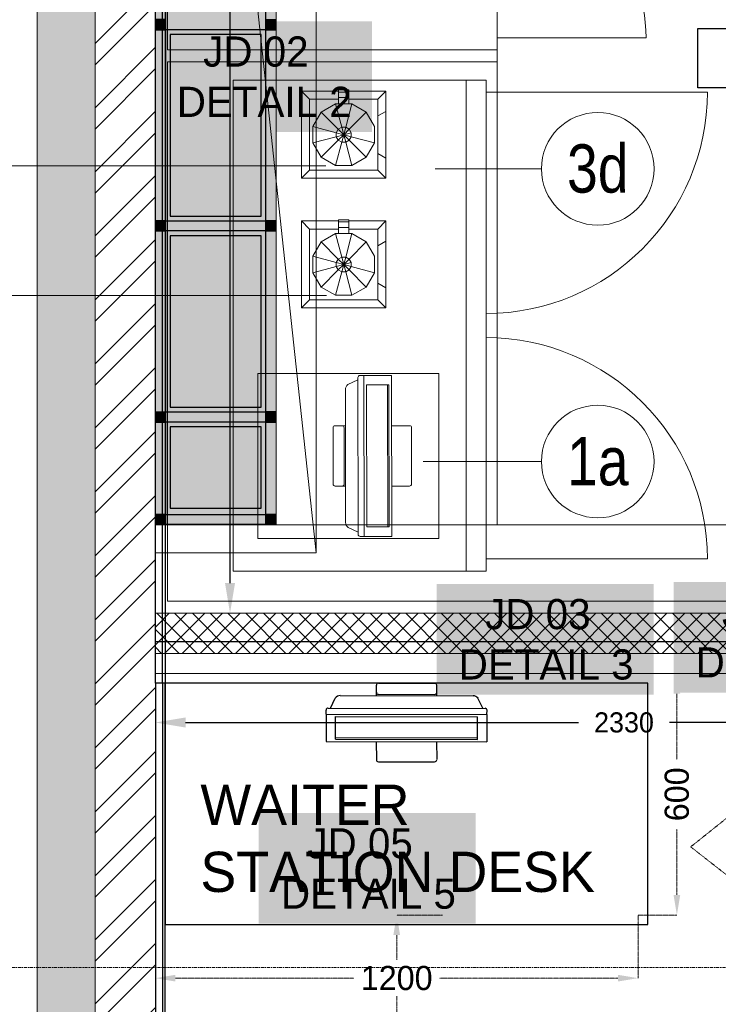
# Model space of a CAD drawing. Header units: millimetres. Extents: x 811 to 573824, y 137 to 100812.
# Tile 9 of 143: x 449788 to 451524, y 65903 to 68350. Entities that reach past the tile are written whole.
import ezdxf

# ---------------------------------------------------------------- set-up
doc = ezdxf.new("R2010")
doc.units = ezdxf.units.MM
doc.header["$LTSCALE"] = 3
doc.header["$MEASUREMENT"] = 0
doc.header["$PDMODE"] = 35
for name, pattern in [('DASHDOT2', [0.5, 0.25, -0.125, 0, -0.125]), ('DASHED2', [0.375, 0.25, -0.125]), ('HIDDENX2', [0.75, 0.5, -0.25]), ('PDASHED2', [9.525, 6.35, -3.175])]:
    doc.linetypes.add(name, pattern=pattern)
doc.layers.get('Defpoints').update_dxf_attribs({"lineweight": 0})
for name, color, linetype in [('ARC - HIDDEN LINES', 7, 'HIDDENX2'), ('ARC - LEADER ARROW', 7, 'Continuous'), ('ARC - TEXT', 7, 'Continuous'), ('GLASS', 5, 'Continuous'), ('TEXT', 7, 'Continuous')]:
    doc.layers.add(name, color=color, linetype=linetype)
for name, color, linetype, lineweight in [('EQUIPMENT TEXT', 7, 'Continuous', 0), ('EXIST BRICKWORK', 7, 'Continuous', 0), ('FOH TEXT', 7, 'Continuous', 0), ('FURNITURE DIMENSIONS', 5, 'Continuous', 0), ('JOINERY DETAILS TEXT', 7, 'Continuous', 0), ('KITCHEN EQUIPMENT CODES', 252, 'Continuous', 0), ('KITCHEN EQUIPMENTS', 251, 'Continuous', 0), ('NEW BRICKWORK', 1, 'Continuous', 0), ('PATHWAY LINE', 8, 'HIDDENX2', 0), ('S Fur', 44, 'Continuous', 20), ('S-Hatch_8', 7, 'Continuous', 0), ('SA EQUIP', 250, 'Continuous', 25), ('SECTION LINES', 7, 'Continuous', 0), ('SHEET', 7, 'Continuous', 0)]:
    doc.layers.add(name, color=color, linetype=linetype, lineweight=lineweight)
doc.styles.add('ARA-30', font='stylu.ttf', dxfattribs={"height": 60})
doc.styles.add('ARC SCALE50', font='swissc.ttf', dxfattribs={"height": 100})
doc.styles.get("Standard").update_dxf_attribs({"font": 'stylu.ttf'})
doc.dimstyles.new('ARA-30', dxfattribs={"dimtxt": 60, "dimasz": 50, "dimexe": 0, "dimexo": 0, "dimgap": 2, "dimtad": 0, "dimdec": 0, "dimdsep": 46, "dimtxsty": 'ARA-30', "dimcen": 30, "dimdle": 30, "dimclrd": 5, "dimclre": 5, "dimclrt": 5, "dimadec": 0, "dimazin": 3, "dimtfac": 1, "dimtdec": 0, "dimtix": 1, "dimtmove": 1, "dimatfit": 3, "dimfxl": 1, "dimtfill": 1, "dimtolj": 1, "dimlwd": 0, "dimlwe": 0, "dimarcsym": 0})
doc.dimstyles.new('ARC SCALE50', dxfattribs={"dimscale": 50, "dimtxt": 1, "dimasz": 1.5, "dimexe": 0.8, "dimexo": 0.8, "dimgap": 0.5, "dimtad": 0, "dimdec": 0, "dimrnd": 1, "dimzin": 0, "dimdsep": 46, "dimtxsty": 'Standard', "dimcen": 1.5, "dimdle": 0.8, "dimclrd": 256, "dimclre": 256, "dimclrt": 256, "dimadec": 0, "dimazin": 0, "dimtfac": 2, "dimtdec": 0, "dimtmove": 1, "dimatfit": 2, "dimfxl": 1, "dimtolj": 1, "dimtzin": 0, "dimlwd": -1, "dimlwe": 13, "dimarcsym": 0})

# ---------------------------------------------------------------- blocks, each defined once
blk = doc.blocks.new('*D44')
at = {"layer": 'Defpoints', "color": 0, "transparency": 16777216}
for p in [(450839, 66124.9, 0.1), (450724.9, 65017.2), (450839, 65017.2, 0.1)]:
    blk.add_point(p, dxfattribs=at)
at = {"layer": 'FURNITURE DIMENSIONS', "color": 5, "linetype": 'DASHED2', "lineweight": 0, "transparency": 16777216}
for p, q in [((450839, 66124.9), (450724.9, 66124.9)), ((450724.9, 66074.9), (450724.9, 65677)), ((450724.9, 65067.2), (450724.9, 65465)), ((450839, 65017.2), (450724.9, 65017.2))]:
    blk.add_line(p, q, dxfattribs=at)
at = {"layer": 'FURNITURE DIMENSIONS', "color": 5, "transparency": 16777216}
for points in [[(450716.6, 66074.9), (450733.3, 66074.9), (450724.9, 66124.9)], [(450716.6, 65067.2), (450733.3, 65067.2), (450724.9, 65017.2)]]:
    blk.add_solid(points, dxfattribs=at)
at = {"layer": 'FURNITURE DIMENSIONS', "color": 5, "transparency": 16777216, "insert": (450724.9, 65571), "char_height": 60, "attachment_point": 5, "rotation": 90, "style": 'ARA-30', "bg_fill": 3, "box_fill_scale": 1.25, "bg_fill_color": 256, "bg_fill_true_color": 13158600, "bg_fill_transparency": 0}
blk.add_mtext('\\A1;1108', dxfattribs=at)
blk = doc.blocks.new('xzgredgr')
at = {"layer": 'KITCHEN EQUIPMENTS'}
for p, q in [((450124.9, 66874.9, 0.1), (450124.9, 70735.2, 0.1)), ((450124.9, 70735.2, 0.1), (450524.9, 67024.9, 0.1)), ((450124.9, 67024.9, 0.1), (450124.9, 70735.2, 0.1)), ((450524.9, 70735.2, 0.1), (450524.9, 67024.9, 0.1)), ((450154.9, 69474.9, 0.1), (450154.9, 68274.9, 0.1)), ((450974.9, 68304.9, 0.1), (451344.9, 68304.9, 0.1)), ((450154.9, 68274.9, 0.1), (450974.9, 68274.9, 0.1)), ((450154.9, 68244.9, 0.1), (450154.9, 66904.9, 0.1)), ((450154.9, 68244.9, 0.1), (450974.9, 68244.9, 0.1)), ((450947.4, 68199.8, 0.1), (450318.4, 68199.8, 0.1)), ((450318.4, 68199.8, 0.1), (450318.4, 66979.8, 0.1)), ((450897.4, 68199.8, 0.1), (450897.4, 66979.8, 0.1)), ((450947.4, 68199.8, 0.1), (450947.4, 66979.8, 0.1)), ((450488.2, 67956.1, 0.1), (450488.2, 68172.1, 0.1)), ((450488.2, 68172.1, 0.1), (450580.5, 68172.1, 0.1)), ((450508.2, 68152.1, 0.1), (450488.2, 68172.1, 0.1)), ((450580.5, 68169.6, 0.1), (450580.5, 68175.2, 0.1)), ((450580.5, 68174.9, 0.1), (450580.5, 68175.2, 0.1)), ((450605.9, 68175.2, 0.1), (450580.5, 68175.2, 0.1)), ((450605.9, 68169.6, 0.1), (450605.9, 68175.2, 0.1)), ((450605.9, 68174.9, 0.1), (450605.9, 68175.2, 0.1)), ((450605.9, 68172.1, 0.1), (450698.2, 68172.1, 0.1)), ((450678.2, 68152.1, 0.1), (450698.2, 68172.1, 0.1)), ((450698.2, 67956.1, 0.1), (450698.2, 68172.1, 0.1)), ((450508.2, 67976.1, 0.1), (450508.2, 68152.1, 0.1)), ((450508.2, 68152.1, 0.1), (450580.5, 68152.1, 0.1)), ((450580.5, 68156.2, 0.1), (450580.5, 68169.6, 0.1)), ((450580.5, 68169.6, 0.1), (450605.9, 68169.6, 0.1)), ((450580.5, 68140.8, 0.1), (450580.5, 68156.2, 0.1)), ((450605.9, 68156.2, 0.1), (450580.5, 68156.2, 0.1)), ((450605.9, 68156.2, 0.1), (450605.9, 68169.6, 0.1)), ((450605.9, 68140.8, 0.1), (450605.9, 68156.2, 0.1)), ((450605.9, 68152.1, 0.1), (450678.2, 68152.1, 0.1)), ((450678.2, 67976.1, 0.1), (450678.2, 68152.1, 0.1)), ((450947.4, 68169.8, 0.1), (451497.4, 68169.8, 0.1)), ((450572.6, 68140.8, 0.1), (450537, 68120.2, 0.1)), ((450572.6, 68140.8, 0.1), (450613.7, 68140.8, 0.1)), ((450588.2, 68082.5, 0.1), (450572.6, 68140.8, 0.1)), ((450598.1, 68082.5, 0.1), (450613.7, 68140.8, 0.1)), ((450613.7, 68140.8, 0.1), (450649.3, 68120.2, 0.1)), ((450678.2, 68110.7, 0.1), (450698.2, 68122.1, 0.1)), ((450516.5, 68084.6, 0.1), (450537, 68120.2, 0.1)), ((450579.7, 68077.6, 0.1), (450537, 68120.2, 0.1)), ((450606.6, 68077.6, 0.1), (450649.3, 68120.2, 0.1)), ((450649.3, 68120.2, 0.1), (450669.8, 68084.6, 0.1)), ((450516.5, 68043.5, 0.1), (450516.5, 68084.6, 0.1)), ((450574.8, 68069, 0.1), (450516.5, 68084.6, 0.1)), ((450574.8, 68069, 0.1), (450579.7, 68077.6, 0.1)), ((450579.7, 68077.6, 0.1), (450588.2, 68082.5, 0.1)), ((450593.2, 68064.1, 0.1), (450579.7, 68077.6, 0.1)), ((450588.2, 68082.5, 0.1), (450598.1, 68082.5, 0.1)), ((450593.2, 68064.1, 0.1), (450588.2, 68082.5, 0.1)), ((450593.2, 68064.1, 0.1), (450598.1, 68082.5, 0.1)), ((450593.2, 68064.1, 0.1), (450606.6, 68077.6, 0.1)), ((450598.1, 68082.5, 0.1), (450606.6, 68077.6, 0.1)), ((450606.6, 68077.6, 0.1), (450611.6, 68069, 0.1)), ((450669.8, 68084.6, 0.1), (450669.8, 68043.5, 0.1)), ((450574.8, 68059.2, 0.1), (450516.5, 68043.5, 0.1)), ((450579.7, 68050.6, 0.1), (450537, 68008, 0.1)), ((450574.8, 68059.2, 0.1), (450574.8, 68069, 0.1)), ((450593.2, 68064.1, 0.1), (450574.8, 68069, 0.1)), ((450593.2, 68064.1, 0.1), (450574.8, 68059.2, 0.1)), ((450579.7, 68050.6, 0.1), (450574.8, 68059.2, 0.1)), ((450593.2, 68064.1, 0.1), (450579.7, 68050.6, 0.1)), ((450588.2, 68045.7, 0.1), (450579.7, 68050.6, 0.1)), ((450593.2, 68064.1, 0.1), (450588.2, 68045.7, 0.1)), ((450593.2, 68064.1, 0.1), (450611.6, 68069, 0.1)), ((450598.1, 68045.7, 0.1), (450593.2, 68064.1, 0.1)), ((450593.2, 68064.1, 0.1), (450611.6, 68059.2, 0.1)), ((450593.2, 68064.1, 0.1), (450606.6, 68050.6, 0.1)), ((450598.1, 68045.7, 0.1), (450606.6, 68050.6, 0.1)), ((450611.6, 68059.2, 0.1), (450606.6, 68050.6, 0.1)), ((450606.6, 68050.6, 0.1), (450649.3, 68008, 0.1)), ((450611.6, 68069, 0.1), (450611.6, 68059.2, 0.1)), ((450611.6, 68059.2, 0.1), (450669.8, 68043.5, 0.1)), ((450537, 68008, 0.1), (450516.5, 68043.5, 0.1)), ((450588.2, 68045.6, 0.1), (450572.6, 67987.4, 0.1)), ((450598.1, 68045.7, 0.1), (450588.2, 68045.7, 0.1)), ((450598.1, 68045.6, 0.1), (450613.7, 67987.4, 0.1)), ((450669.8, 68043.5, 0.1), (450649.3, 68008, 0.1)), ((450572.6, 67987.4, 0.1), (450537, 68008, 0.1)), ((450613.7, 67987.4, 0.1), (450649.3, 68008, 0.1)), ((450698.2, 68006.1, 0.1), (450678.2, 68017.5, 0.1)), ((450488.2, 67956.1, 0.1), (450508.2, 67976.1, 0.1)), ((450508.2, 67976.1, 0.1), (450678.2, 67976.1, 0.1)), ((450613.7, 67987.4, 0.1), (450572.6, 67987.4, 0.1)), ((450678.2, 67976.1, 0.1), (450698.2, 67956.1, 0.1)), ((450488.2, 67956.1, 0.1), (450698.2, 67956.1, 0.1)), ((450580.5, 67847.2, 0.1), (450580.5, 67852.8, 0.1)), ((450580.5, 67852.5, 0.1), (450580.5, 67852.8, 0.1)), ((450605.9, 67852.8, 0.1), (450580.5, 67852.8, 0.1)), ((450605.9, 67847.2, 0.1), (450605.9, 67852.8, 0.1)), ((450605.9, 67852.5, 0.1), (450605.9, 67852.8, 0.1)), ((450488.2, 67633.7, 0.1), (450488.2, 67849.7, 0.1)), ((450488.2, 67849.7, 0.1), (450580.5, 67849.7, 0.1)), ((450508.2, 67829.7, 0.1), (450488.2, 67849.7, 0.1)), ((450508.2, 67653.7, 0.1), (450508.2, 67829.7, 0.1)), ((450508.2, 67829.7, 0.1), (450580.5, 67829.7, 0.1)), ((450580.5, 67833.8, 0.1), (450580.5, 67847.2, 0.1)), ((450580.5, 67847.2, 0.1), (450605.9, 67847.2, 0.1)), ((450580.5, 67818.4, 0.1), (450580.5, 67833.8, 0.1)), ((450605.9, 67833.8, 0.1), (450580.5, 67833.8, 0.1)), ((450605.9, 67849.7, 0.1), (450698.2, 67849.7, 0.1)), ((450605.9, 67833.8, 0.1), (450605.9, 67847.2, 0.1)), ((450605.9, 67818.4, 0.1), (450605.9, 67833.8, 0.1)), ((450605.9, 67829.7, 0.1), (450678.2, 67829.7, 0.1)), ((450678.2, 67829.7, 0.1), (450698.2, 67849.7, 0.1)), ((450678.2, 67653.7, 0.1), (450678.2, 67829.7, 0.1)), ((450698.2, 67633.7, 0.1), (450698.2, 67849.7, 0.1)), ((450572.6, 67818.4, 0.1), (450537, 67797.8, 0.1)), ((450572.6, 67818.4, 0.1), (450613.7, 67818.4, 0.1)), ((450588.2, 67760.1, 0.1), (450572.6, 67818.4, 0.1)), ((450598.1, 67760.1, 0.1), (450613.7, 67818.4, 0.1)), ((450613.7, 67818.4, 0.1), (450649.3, 67797.8, 0.1)), ((450516.5, 67762.2, 0.1), (450537, 67797.8, 0.1)), ((450579.7, 67755.2, 0.1), (450537, 67797.8, 0.1)), ((450606.6, 67755.2, 0.1), (450649.3, 67797.8, 0.1)), ((450649.3, 67797.8, 0.1), (450669.8, 67762.2, 0.1)), ((450678.2, 67788.3, 0.1), (450698.2, 67799.7, 0.1)), ((450516.5, 67721.2, 0.1), (450516.5, 67762.2, 0.1)), ((450574.8, 67746.6, 0.1), (450516.5, 67762.2, 0.1)), ((450574.8, 67746.6, 0.1), (450579.7, 67755.2, 0.1)), ((450579.7, 67755.2, 0.1), (450588.2, 67760.1, 0.1)), ((450593.2, 67741.7, 0.1), (450579.7, 67755.2, 0.1)), ((450588.2, 67760.1, 0.1), (450598.1, 67760.1, 0.1)), ((450593.2, 67741.7, 0.1), (450588.2, 67760.1, 0.1)), ((450593.2, 67741.7, 0.1), (450598.1, 67760.1, 0.1)), ((450593.2, 67741.7, 0.1), (450606.6, 67755.2, 0.1)), ((450598.1, 67760.1, 0.1), (450606.6, 67755.2, 0.1)), ((450606.6, 67755.2, 0.1), (450611.6, 67746.6, 0.1)), ((450669.8, 67762.2, 0.1), (450669.8, 67721.2, 0.1)), ((450574.8, 67736.8, 0.1), (450516.5, 67721.2, 0.1)), ((450574.8, 67736.8, 0.1), (450574.8, 67746.6, 0.1)), ((450593.2, 67741.7, 0.1), (450574.8, 67746.6, 0.1)), ((450593.2, 67741.7, 0.1), (450574.8, 67736.8, 0.1)), ((450579.7, 67728.2, 0.1), (450574.8, 67736.8, 0.1)), ((450593.2, 67741.7, 0.1), (450579.7, 67728.2, 0.1)), ((450593.2, 67741.7, 0.1), (450588.2, 67723.3, 0.1)), ((450593.2, 67741.7, 0.1), (450611.6, 67746.6, 0.1)), ((450598.1, 67723.3, 0.1), (450593.2, 67741.7, 0.1)), ((450593.2, 67741.7, 0.1), (450611.6, 67736.8, 0.1)), ((450593.2, 67741.7, 0.1), (450606.6, 67728.2, 0.1)), ((450611.6, 67736.8, 0.1), (450606.6, 67728.2, 0.1)), ((450611.6, 67746.6, 0.1), (450611.6, 67736.8, 0.1)), ((450611.6, 67736.8, 0.1), (450669.8, 67721.2, 0.1)), ((450537, 67685.6, 0.1), (450516.5, 67721.2, 0.1)), ((450579.7, 67728.2, 0.1), (450537, 67685.6, 0.1)), ((450588.2, 67723.2, 0.1), (450572.6, 67665, 0.1)), ((450588.2, 67723.3, 0.1), (450579.7, 67728.2, 0.1)), ((450598.1, 67723.3, 0.1), (450588.2, 67723.3, 0.1)), ((450598.1, 67723.3, 0.1), (450606.6, 67728.2, 0.1)), ((450598.1, 67723.2, 0.1), (450613.7, 67665, 0.1)), ((450606.6, 67728.2, 0.1), (450649.3, 67685.6, 0.1)), ((450669.8, 67721.2, 0.1), (450649.3, 67685.6, 0.1)), ((450572.6, 67665, 0.1), (450537, 67685.6, 0.1)), ((450613.7, 67665, 0.1), (450649.3, 67685.6, 0.1)), ((450698.2, 67683.7, 0.1), (450678.2, 67695.1, 0.1)), ((450613.7, 67665, 0.1), (450572.6, 67665, 0.1)), ((450488.2, 67633.7, 0.1), (450508.2, 67653.7, 0.1)), ((450488.2, 67633.7, 0.1), (450698.2, 67633.7, 0.1)), ((450508.2, 67653.7, 0.1), (450678.2, 67653.7, 0.1)), ((450678.2, 67653.7, 0.1), (450698.2, 67633.7, 0.1)), ((450643.6, 67465.8, 0.1), (450644.4, 67065.8, 0.1)), ((450628.5, 67455.2, 0.1), (450603.7, 67443.2, 0.1)), ((450628.5, 67460.8, 0.1), (450629.2, 67069.9, 0.1)), ((450701.9, 67442.4, 0.1), (450702.6, 67089.5, 0.1)), ((450597.6, 67341, 0.1), (450571.5, 67340.9, 0.1)), ((450597.9, 67191, 0.1), (450571.2, 67190.9, 0.1)), ((450711.7, 67191, 0.1), (450756.8, 67191, 0.1)), ((450629.1, 67076.3, 0.1), (450604.2, 67088.2, 0.1)), ((450524.9, 67024.9, 0.1), (450124.9, 67024.9, 0.1)), ((450947.4, 67009.8, 0.1), (451497.4, 67009.8, 0.1)), ((450947.4, 66979.8, 0.1), (450318.4, 66979.8, 0.1)), ((450154.9, 66904.9, 0.1), (451645, 66904.9, 0.1)), ((450124.9, 66874.9, 0.1), (452355, 66874.9, 0.1))]:
    blk.add_line(p, q, dxfattribs=at)
at = {"layer": 'KITCHEN EQUIPMENTS', "elevation": 0.1}
for points in [[(450379.8, 67470.9), (450829.8, 67470.9), (450829.8, 67060.9), (450379.8, 67060.9)], [(450650.5, 67089.4), (450649.8, 67442.3), (450705.6, 67442.4), (450706.3, 67089.5)]]:
    blk.add_lwpolyline(points, close=True, dxfattribs=at)
for points in [[(450633.5, 67465.8), (450643.7, 67465.8), (450711.7, 67465.9), (450712.5, 67066), (450644.3, 67065.8), (450634.1, 67065.8, -0.414214), (450629.1, 67070.8)], [(450603.7, 67443.2, 0.218911), (450597.5, 67430.8), (450598, 67099.5)], [(450571.5, 67340.9, 0.414214), (450566.6, 67335.9), (450566.8, 67195.9, 0.414214), (450571.8, 67190.9)], [(450589.5, 67190.9, 0.414214), (450594.5, 67195.9), (450594.3, 67335.9, 0.414214), (450589.2, 67340.9)], [(450756.8, 67191, 0.414214), (450761.8, 67196), (450762, 67336, 0.414214), (450757, 67341), (450712, 67341)]]:
    blk.add_lwpolyline(points, format="xyb", dxfattribs=at)
at = {"layer": 'KITCHEN EQUIPMENTS'}
for centre, radius, start, end in [((450974.9, 68304.9, 0.1), 370, 0, 90), ((450947.4, 68169.8, 0.1), 550, 270, 0), ((450947.4, 67009.8, 0.1), 550, 0, 90), ((450633.5, 67460.8, 0.1), 5, 90.1096, 180.1096), ((450614.6, 67101.3, 0.1), 16.7, 182.1176, 231.5092)]:
    blk.add_arc(centre, radius, start, end, dxfattribs=at)
blk = doc.blocks.new('FURNITURE ITEMS')
at = {"layer": 'FOH TEXT', "insert": (450236.9, 66180.8, 0.1), "char_height": 100, "attachment_point": 7, "style": 'ARC SCALE50'}
blk.add_mtext_dynamic_manual_height_columns('{\\fStylus BT|b0|i0|c0|p34;WAITER STATION DESK}', width=1104.039, gutter_width=1, heights=[0], dxfattribs=at)
blk = doc.blocks.new('*D104')
at = {"layer": 'Defpoints', "color": 0, "transparency": 16777216}
for p in [(451324.9, 66724.9), (451324.9, 66124.9, 0.1), (451421.5, 66124.9)]:
    blk.add_point(p, dxfattribs=at)
at = {"layer": 'FURNITURE DIMENSIONS', "color": 5, "linetype": 'DASHED2', "lineweight": 0, "transparency": 16777216}
for p, q in [((451324.9, 66724.9), (451421.5, 66724.9)), ((451421.5, 66674.9), (451421.5, 66511.4)), ((451421.5, 66174.9), (451421.5, 66338.4)), ((451324.9, 66124.9), (451421.5, 66124.9))]:
    blk.add_line(p, q, dxfattribs=at)
at = {"layer": 'FURNITURE DIMENSIONS', "color": 5, "transparency": 16777216}
for points in [[(451413.2, 66674.9), (451429.8, 66674.9), (451421.5, 66724.9)], [(451413.2, 66174.9), (451429.8, 66174.9), (451421.5, 66124.9)]]:
    blk.add_solid(points, dxfattribs=at)
at = {"layer": 'FURNITURE DIMENSIONS', "color": 5, "transparency": 16777216, "insert": (451421.5, 66424.9), "char_height": 60, "attachment_point": 5, "rotation": 90, "style": 'ARA-30', "bg_fill": 3, "box_fill_scale": 1.25, "bg_fill_color": 256, "bg_fill_true_color": 13158600, "bg_fill_transparency": 0}
blk.add_mtext('\\A1;600', dxfattribs=at)
blk = doc.blocks.new('*D105')
at = {"layer": 'Defpoints', "color": 0, "transparency": 16777216}
for p in [(450124.9, 66124.9, 0.1), (451324.9, 66124.9), (450124.9, 65968)]:
    blk.add_point(p, dxfattribs=at)
at = {"layer": 'FURNITURE DIMENSIONS', "color": 5, "linetype": 'DASHED2', "lineweight": 0, "transparency": 16777216}
for p, q in [((450124.9, 66124.9), (450124.9, 65968)), ((451324.9, 66124.9), (451324.9, 65968)), ((450174.9, 65968), (450618.6, 65968)), ((451274.9, 65968), (450831.2, 65968))]:
    blk.add_line(p, q, dxfattribs=at)
at = {"layer": 'FURNITURE DIMENSIONS', "color": 5, "transparency": 16777216}
for points in [[(450174.9, 65976.3), (450174.9, 65959.7), (450124.9, 65968)], [(451274.9, 65976.3), (451274.9, 65959.7), (451324.9, 65968)]]:
    blk.add_solid(points, dxfattribs=at)
at = {"layer": 'FURNITURE DIMENSIONS', "color": 5, "transparency": 16777216, "insert": (450724.9, 65968), "char_height": 60, "attachment_point": 5, "style": 'ARA-30', "bg_fill": 3, "box_fill_scale": 1.25, "bg_fill_color": 256, "bg_fill_true_color": 13158600, "bg_fill_transparency": 0}
blk.add_mtext('\\A1;1200', dxfattribs=at)
blk = doc.blocks.new('EXISTING BRICKWORK')
at = {"layer": 'EXIST BRICKWORK'}
h = blk.add_hatch(color=8, dxfattribs=at)
h.dxf.hatch_style = 1
h.paths.add_polyline_path([(458407.8, 63424.3), (458407.8, 63543.3), (449974.9, 63543.3), (449974.9, 80495.8), (449830.9, 80495.8), (449830.9, 63424.3)])
at = {"layer": 'EXIST BRICKWORK', "elevation": 0.1}
blk.add_lwpolyline([(458407.8, 63424.3), (458407.8, 63543.3), (449974.9, 63543.3), (449974.9, 80495.8), (449830.9, 80495.8), (449830.9, 63424.3), (458407.8, 63424.3)], dxfattribs=at)
blk = doc.blocks.new('*D235')
at = {"layer": 'ARC - LEADER ARROW', "lineweight": 13, "transparency": 16777216}
for p, q in [((452455, 66764.9), (452455, 66563.3)), ((450124.9, 66684.9), (450124.9, 66563.3))]:
    blk.add_line(p, q, dxfattribs=at)
at = {"layer": 'ARC - LEADER ARROW', "transparency": 16777216}
for p, q in [((450199.9, 66603.3), (451176.9, 66603.3)), ((452380, 66603.3), (451403.1, 66603.3))]:
    blk.add_line(p, q, dxfattribs=at)
for points in [[(450199.9, 66615.8), (450199.9, 66590.8), (450124.9, 66603.3)], [(452380, 66590.8), (452380, 66615.8), (452455, 66603.3)]]:
    blk.add_solid(points, dxfattribs=at)
at = {"layer": 'Defpoints', "color": 0, "transparency": 16777216}
for p in [(452455, 66804.9), (450124.9, 66724.9), (452455, 66603.3)]:
    blk.add_point(p, dxfattribs=at)
at = {"layer": 'ARC - LEADER ARROW', "transparency": 16777216, "insert": (451290, 66603.3), "char_height": 50, "attachment_point": 5}
blk.add_mtext('\\A1;2330', dxfattribs=at)
blk = doc.blocks.new('*D248')
at = {"layer": 'ARC - LEADER ARROW', "lineweight": 13, "transparency": 16777216}
for p, q in [((450164.9, 70735.2), (450350.6, 70735.2)), ((450164.9, 66874.9), (450350.6, 66874.9))]:
    blk.add_line(p, q, dxfattribs=at)
at = {"layer": 'ARC - LEADER ARROW', "transparency": 16777216}
for p, q in [((450310.6, 70660.2), (450310.6, 68925.8)), ((450310.6, 66949.9), (450310.6, 68684.2))]:
    blk.add_line(p, q, dxfattribs=at)
for points in [[(450298.1, 70660.2), (450323.1, 70660.2), (450310.6, 70735.2)], [(450298.1, 66949.9), (450323.1, 66949.9), (450310.6, 66874.9)]]:
    blk.add_solid(points, dxfattribs=at)
at = {"layer": 'Defpoints', "color": 0, "transparency": 16777216}
for p in [(450124.9, 70735.2, 0), (450124.9, 66874.9, 0), (450310.6, 66874.9)]:
    blk.add_point(p, dxfattribs=at)
at = {"layer": 'ARC - LEADER ARROW', "transparency": 16777216, "insert": (450310.6, 68805), "char_height": 50, "attachment_point": 5, "rotation": 90}
blk.add_mtext('\\A1;3860', dxfattribs=at)
blk = doc.blocks.new('SEATING')
at = {"layer": 'S Fur', "lineweight": 25}
for p, q in [((101999.2, 76577.6, 0.2), (101999.2, 75977.6, 0.2)), ((103199.2, 76577.6, 0.2), (101999.2, 76577.6, 0.2)), ((102524.5, 76546.7, 0.2), (102524.6, 76572.8, 0.2)), ((102529.6, 76577.8, 0.2), (102669.6, 76577.5, 0.2)), ((102674.5, 76546.4, 0.2), (102674.5, 76573.1, 0.2)), ((103199.2, 75977.6, 0.2), (103199.2, 76577.6, 0.2)), ((102410.2, 76515.8, 0.2), (102422.2, 76540.6, 0.2)), ((102434.7, 76546.8, 0.2), (102765.9, 76546.3, 0.2)), ((102529.5, 76550.1, 0.2), (102669.5, 76549.8, 0.2)), ((102789.1, 76515.2, 0.2), (102777.2, 76540.1, 0.2)), ((102404.6, 76515.8, 0.2), (102795.5, 76515.1, 0.2)), ((102399.7, 76500.6, 0.2), (102399.5, 76432.6, 0.2)), ((102399.7, 76500.6, 0.2), (102399.7, 76510.8, 0.2)), ((102399.7, 76500.7, 0.2), (102799.6, 76499.9, 0.2)), ((102423.1, 76438.7, 0.2), (102423.2, 76494.5, 0.2)), ((102423.2, 76494.5, 0.2), (102776.1, 76493.8, 0.2)), ((102776, 76438, 0.2), (102776.1, 76493.8, 0.2)), ((102799.6, 76500, 0.2), (102799.5, 76431.8, 0.2)), ((102799.6, 76500, 0.2), (102799.7, 76510.2, 0.2)), ((102423.1, 76442.4, 0.2), (102776, 76441.7, 0.2)), ((102399.5, 76432.6, 0.2), (102799.5, 76431.8, 0.2)), ((102423.1, 76438.7, 0.2), (102776, 76438, 0.2)), ((102524.4, 76432.4, 0.2), (102524.5, 76387.3, 0.2)), ((102674.4, 76432.6, 0.2), (102674.5, 76387.6, 0.2)), ((102529.5, 76382.3, 0.2), (102669.5, 76382.5, 0.2)), ((101999.2, 75977.6, 0.2), (103199.2, 75977.6, 0.2))]:
    blk.add_line(p, q, dxfattribs=at)
at = {"layer": 'S Fur', "lineweight": 25, "elevation": 0.2}
for points in [[(101975.5, 80569.8), (101999.2, 80569.8), (101999.2, 76577.5), (101975.5, 76577.5)], [(101999.2, 76577.5), (101993.2, 76577.5), (101993.2, 80575.9), (101999.2, 80575.9)], [(101999.2, 76577.6), (101975.2, 76577.6), (101975.2, 73558.2), (101999.2, 73558.2)], [(101999.2, 76577.6), (101993.2, 76577.6), (101993.2, 73558.2), (101999.2, 73558.2)]]:
    blk.add_lwpolyline(points, close=True, dxfattribs=at)
at = {"layer": 'S Fur', "lineweight": 25}
for centre, radius, start, end in [((102529.6, 76572.8, 0.2), 5, 89.8904, 179.8904), ((102669.6, 76572.5, 0.2), 5, 359.8904, 89.8904), ((102435.2, 76530.2, 0.2), 16.7, 91.8985, 141.29), ((102529.5, 76555.1, 0.2), 5, 179.8904, 269.8904), ((102669.5, 76554.8, 0.2), 5, 269.8904, 359.8904), ((102764.2, 76529.7, 0.2), 16.7, 38.4908, 87.8824), ((102404.7, 76510.8, 0.2), 5, 89.8904, 179.8904), ((102794.7, 76510.2, 0.2), 5, 359.8904, 89.8904), ((102529.5, 76387.3, 0.2), 5, 180.1096, 270.1096), ((102669.5, 76387.5, 0.2), 5, 270.1096, 0.1096)]:
    blk.add_arc(centre, radius, start, end, dxfattribs=at)
blk = doc.blocks.new('BAR BACK DISPLAY SHELVES')
at = {"layer": 'GLASS', "ltscale": 0.5}
h = blk.add_hatch(color=4, dxfattribs=at)
h.dxf.hatch_style = 1
h.paths.add_polyline_path([(68311.1, 74450.8), (68311, 78040.6), (68561.1, 78040.6), (68561.1, 74450.3)])
at = {"layer": 'S-Hatch_8'}
h = blk.add_hatch(color=0, dxfattribs=at)
h.paths.add_polyline_path([(68561, 75155.3), (68311, 75155.3), (68311.1, 75155.3), (68311.1, 75180.3), (68561.1, 75180.3)], flags=17)
h.paths.add_polyline_path([(68310.9, 75638.8), (68310.9, 75180.3), (68286.1, 75180.3), (68286.1, 75155.3), (68286, 76805.3), (68586, 76805.3), (68586.1, 75155.3), (68586.1, 75155.3), (68561.1, 75155.3), (68561.1, 76780.2), (68311.1, 76780.2), (68311.1, 75638.8)])
h = blk.add_hatch(color=0, dxfattribs=at)
h.paths.add_polyline_path([(68311.1, 76153.3), (68311.1, 76153.6), (68311.1, 76180.3), (68561.1, 76180.3), (68561, 76155.2), (68311, 76155.2)])
h.paths.add_polyline_path([(68561.1, 75655.3), (68311.1, 75655.3), (68311.1, 75638.8), (68311.1, 75663.7), (68311.1, 75680.3), (68561.1, 75680.3), (68561.1, 75663.7)])
h = blk.add_hatch(color=0, dxfattribs=at)
h.paths.add_polyline_path([(68561.1, 75115.4), (68561.1, 75155.2), (68586.1, 75155.2), (68586.1, 75115.4), (68586.1, 74425.5), (68561.1, 74425.5), (68561.1, 74425.6), (68561.1, 74425.5)])
h.paths.add_polyline_path([(68286.1, 75155.3), (68311, 75155.3), (68311, 75115.4), (68311, 74425.6), (68311.1, 74425.6), (68286.1, 74425.6), (68286.1, 74425.6), (68286.1, 75115.4)])
h.paths.add_polyline_path([(68561, 74450.6), (68561.1, 74425.6), (68561, 74425.6), (68311, 74425.6), (68311, 74425.6), (68311, 74425.6), (68311, 74450.6)])
blk.add_hatch(color=0, dxfattribs=at).paths.add_polyline_path([(68561.1, 74680.3), (68311.1, 74680.3), (68311.1, 74680.3), (68311.1, 74705.3), (68311.1, 74705.3), (68561.1, 74705.3), (68561.1, 74705.3), (68561.1, 74680.3)])
at = {"layer": 'SA EQUIP', "ltscale": 0.5, "true_color": 0xffffff}
h = blk.add_hatch(color=7, dxfattribs=at)
h.dxf.hatch_style = 1
h.paths.add_polyline_path([(68311.1, 75680.3), (68286.1, 75680.3), (68286.1, 75655.3), (68311.1, 75655.3)])
h = blk.add_hatch(color=7, dxfattribs=at)
h.dxf.hatch_style = 1
h.paths.add_polyline_path([(68586.1, 75680.2), (68561.1, 75680.2), (68561.1, 75655.2), (68586.1, 75655.2)])
h = blk.add_hatch(color=7, dxfattribs=at)
h.dxf.hatch_style = 1
h.paths.add_polyline_path([(68311.1, 75180.3), (68286.1, 75180.3), (68286.1, 75155.3), (68311.1, 75155.3)])
h = blk.add_hatch(color=7, dxfattribs=at)
h.dxf.hatch_style = 1
h.paths.add_polyline_path([(68586.1, 75180.3), (68561.1, 75180.3), (68561.1, 75155.3), (68586.1, 75155.3)])
h = blk.add_hatch(color=7, dxfattribs=at)
h.dxf.hatch_style = 1
h.paths.add_polyline_path([(68586.1, 75180.2), (68561.1, 75180.2), (68561.1, 75155.2), (68586.1, 75155.2)])
h = blk.add_hatch(color=7, dxfattribs=at)
h.dxf.hatch_style = 1
h.paths.add_polyline_path([(68311.1, 74705.2), (68286.1, 74705.2), (68286.1, 74680.2), (68311.1, 74680.2)])
h = blk.add_hatch(color=7, dxfattribs=at)
h.dxf.hatch_style = 1
h.paths.add_polyline_path([(68586, 74705.3), (68561, 74705.3), (68561, 74680.3), (68586, 74680.3)])
h = blk.add_hatch(color=7, dxfattribs=at)
h.dxf.hatch_style = 1
h.paths.add_polyline_path([(68311.1, 74450.6), (68286.1, 74450.6), (68286.1, 74425.6), (68311.1, 74425.6)])
h = blk.add_hatch(color=7, dxfattribs=at)
h.dxf.hatch_style = 1
h.paths.add_polyline_path([(68586.1, 74450.5), (68561.1, 74450.5), (68561.1, 74425.5), (68586.1, 74425.5)])
h = blk.add_hatch(color=7, dxfattribs=at)
h.dxf.hatch_style = 1
h.paths.add_polyline_path([(68586.1, 74450.5), (68561.1, 74450.5), (68561.1, 74425.5), (68586.1, 74425.5)])
at = {"layer": 'ARC - HIDDEN LINES', "linetype": 'Continuous'}
for p, q in [((68311.1, 76780.3, 0.2), (68311.1, 74425.6, 0.2)), ((68561.1, 74425.6, 0.2), (68561.1, 76780.3, 0.2)), ((68311.1, 74425.6, 0.2), (68561.1, 74425.6, 0.2))]:
    blk.add_line(p, q, dxfattribs=at)
at = {"layer": 'S Fur'}
for p, q in [((68286.1, 76805.3, 0.2), (68286.1, 74425.6, 0.2)), ((68586.1, 74425.6, 0.2), (68586.1, 76805.3, 0.2)), ((68311, 74680.3, 0.2), (68311, 74705.3, 0.2)), ((68311, 74705.3, 0.2), (68561.1, 74705.3, 0.2)), ((68561.1, 74705.3, 0.2), (68561.1, 74680.3, 0.2)), ((68561.1, 74680.3, 0.2), (68311, 74680.3, 0.2)), ((68286.1, 74425.6, 0.2), (68586.1, 74425.6, 0.2))]:
    blk.add_line(p, q, dxfattribs=at)
at = {"layer": 'SA EQUIP', "ltscale": 0.5, "elevation": 0.2}
for points in [[(68311.1, 75680.3), (68286.1, 75680.3), (68286.1, 75655.3), (68311.1, 75655.3)], [(68586.1, 75680.2), (68561.1, 75680.2), (68561.1, 75655.2), (68586.1, 75655.2)], [(68311.1, 75180.3), (68286.1, 75180.3), (68286.1, 75155.3), (68311.1, 75155.3)], [(68586.1, 75180.3), (68561.1, 75180.3), (68561.1, 75155.3), (68586.1, 75155.3)], [(68586.1, 75180.2), (68561.1, 75180.2), (68561.1, 75155.2), (68586.1, 75155.2)], [(68311.1, 74705.2), (68286.1, 74705.2), (68286.1, 74680.2), (68311.1, 74680.2)], [(68586, 74705.3), (68561, 74705.3), (68561, 74680.3), (68586, 74680.3)], [(68311.1, 74450.6), (68286.1, 74450.6), (68286.1, 74425.6), (68311.1, 74425.6)], [(68586.1, 74450.5), (68561.1, 74450.5), (68561.1, 74425.5), (68586.1, 74425.5)], [(68586.1, 74450.5), (68561.1, 74450.5), (68561.1, 74425.5), (68586.1, 74425.5)]]:
    blk.add_lwpolyline(points, close=True, dxfattribs=at)
for points in [[(68311.1, 75655.3), (68286.1, 75680.3)], [(68311.1, 75680.3), (68286.1, 75655.3)], [(68586.1, 75655.2), (68561.1, 75680.2)], [(68586.1, 75680.2), (68561.1, 75655.2)], [(68311.1, 75155.3), (68286.1, 75180.3)], [(68311.1, 75180.3), (68286.1, 75155.3)], [(68586.1, 75155.3), (68561.1, 75180.3)], [(68586.1, 75180.3), (68561.1, 75155.3)], [(68586.1, 75155.2), (68561.1, 75180.2)], [(68586.1, 75180.2), (68561.1, 75155.2)], [(68311.1, 74680.2), (68286.1, 74705.2)], [(68311.1, 74705.2), (68286.1, 74680.2)], [(68586, 74680.3), (68561, 74705.3)], [(68586, 74705.3), (68561, 74680.3)], [(68311.1, 74425.6), (68286.1, 74450.6)], [(68311.1, 74450.6), (68286.1, 74425.6)], [(68586.1, 74425.5), (68561.1, 74450.5)], [(68586.1, 74450.5), (68561.1, 74425.5)], [(68586.1, 74425.5), (68561.1, 74450.5)], [(68586.1, 74450.5), (68561.1, 74425.5)]]:
    blk.add_lwpolyline(points, dxfattribs=at)
at = {"layer": 'TEXT'}
for p, q in [((68311, 75655.3, 0.2), (68311, 75680.3, 0.2)), ((68561.1, 75680.3, 0.2), (68561.1, 75655.3, 0.2)), ((68561.1, 75655.3, 0.2), (68310.9, 75655.3, 0.2)), ((68310.9, 75655.3, 0.2), (68310.9, 75180.3, 0.2)), ((68561.1, 75655.3, 0.2), (68311, 75655.3, 0.2)), ((68549.1, 75643.3, 0.2), (68322.9, 75643.3, 0.2)), ((68322.9, 75643.3, 0.2), (68322.9, 75192.3, 0.2)), ((68549.1, 75192.3, 0.2), (68549.1, 75643.3, 0.2)), ((68561.1, 75180.3, 0.2), (68561.1, 75655.3, 0.2)), ((68310.9, 75155.3, 0.2), (68310.9, 75180.3, 0.2)), ((68310.9, 75180.3, 0.2), (68561, 75180.3, 0.2)), ((68310.9, 75180.3, 0.2), (68561.1, 75180.3, 0.2)), ((68322.9, 75192.3, 0.2), (68549.1, 75192.3, 0.2)), ((68561, 75180.3, 0.2), (68561, 75155.3, 0.2)), ((68561, 75155.3, 0.2), (68310.9, 75155.3, 0.2)), ((68561.1, 75155.3, 0.2), (68311, 75155.3, 0.2)), ((68311, 75155.3, 0.2), (68311, 74705.3, 0.2)), ((68561.1, 74705.3, 0.2), (68561.1, 75155.3, 0.2)), ((68549.1, 75143.3, 0.2), (68323, 75143.3, 0.2)), ((68323, 75143.3, 0.2), (68323, 74717.3, 0.2)), ((68549.1, 74717.3, 0.2), (68549.1, 75143.3, 0.2)), ((68311, 74705.3, 0.2), (68561.1, 74705.3, 0.2)), ((68323, 74717.3, 0.2), (68549.1, 74717.3, 0.2)), ((68561, 74680.3, 0.2), (68311, 74680.3, 0.2)), ((68311, 74680.3, 0.2), (68311.1, 74450.6, 0.2)), ((68561.1, 74450.6, 0.2), (68561, 74680.3, 0.2)), ((68549, 74668.3, 0.2), (68323, 74668.3, 0.2)), ((68323, 74668.3, 0.2), (68323.1, 74466.3, 0.2)), ((68549.1, 74466.3, 0.2), (68549, 74668.3, 0.2)), ((68323.1, 74466.3, 0.2), (68549.1, 74466.3, 0.2)), ((68311, 74425.6, 0.2), (68311, 74450.6, 0.2)), ((68311, 74450.6, 0.2), (68561.1, 74450.6, 0.2)), ((68311.1, 74450.6, 0.2), (68561.1, 74450.6, 0.2)), ((68561.1, 74450.6, 0.2), (68561.1, 74425.6, 0.2)), ((68561.1, 74425.6, 0.2), (68311, 74425.6, 0.2))]:
    blk.add_line(p, q, dxfattribs=at)

msp = doc.modelspace()

# ---------------------------------------------------------------- hatches: boundary and pattern name
at = {"layer": 'NEW BRICKWORK'}
h = msp.add_hatch(dxfattribs=at)
h.set_pattern_fill('ANSI37', color=256, scale=250, angle=180)
h.set_pattern_definition([(225, (6227957.61, 2343389.85), (22.09708691, -22.09708691), []), (315, (6227957.61, 2343389.85), (22.09708691, 22.09708691), [])])
edge = h.paths.add_edge_path()
edge.add_line((452355, 70785.1), (452355, 66874.9))
edge.add_line((452355, 66874.9), (450124.9, 66874.9))
edge.add_line((450124.9, 66874.9), (450124.9, 66774.9))
edge.add_line((450124.9, 66774.9), (452405, 66774.9))
edge.add_arc((452405, 66824.9), 50, 270, 360)
edge.add_line((452455, 66824.9), (452455, 66874.9))
edge.add_line((452455, 66874.9), (452455, 70785.1))
edge.add_line((452455, 70785.1), (452355, 70785.1))

# ---------------------------------------------------------------- linework, layer by layer
at = {"layer": 'ARC - HIDDEN LINES'}
msp.add_line((450124.9, 66804.9, 0.1), (452455, 66804.9, 0.1), dxfattribs=at)
at = {"layer": 'ARC - TEXT', "elevation": 0.1}
msp.add_lwpolyline([(451473.8, 68328.4), (451842.1, 68328.4), (451842.1, 68180.4), (451473.8, 68180.4)], close=True, dxfattribs=at)
at = {"layer": 'EQUIPMENT TEXT'}
msp.add_line((450975, 67094.9, 0.1), (450974.5, 70735.2, 0.1), dxfattribs=at)
at = {"layer": 'KITCHEN EQUIPMENT CODES'}
for p, q in [((450548.9, 67986.9, 0.1), (449493.4, 67986.9, 0.1)), ((451084.8, 67979.3, 0.1), (450820.2, 67979.3, 0.1)), ((450550.6, 67664.5, 0.1), (449493.4, 67664.5, 0.1)), ((451084.8, 67251.9, 0.1), (450790.5, 67251.9, 0.1))]:
    msp.add_line(p, q, dxfattribs=at)
for centre in [(451224.8, 67979.3, 0.1), (451224.8, 67251.9, 0.1)]:
    msp.add_circle(centre, 140, dxfattribs=at)
at = {"layer": 'NEW BRICKWORK', "color": 0, "elevation": 0.1}
msp.add_lwpolyline([(451924.9, 70734.8, -0.420645), (451974.1, 70785.1), (452484.6, 70785.1, -0.392789), (452535, 70735.1), (452535, 66824.9, -0.413772), (452435, 66724.9), (450124.9, 66724.9), (450124.9, 67094.9), (451924.9, 67094.9), (451924.9, 70734.8)], format="xyb", close=True, dxfattribs=at)
at = {"layer": 'NEW BRICKWORK', "elevation": 0.1}
msp.add_lwpolyline([(452355, 66874.9), (452355, 70785.1), (452355, 66874.9), (450124.9, 66874.9), (450124.9, 66774.9), (452405, 66774.9, 0.414214), (452455, 66824.9), (452455, 66874.9), (452455, 70785.1), (452355, 70785.1)], format="xyb", dxfattribs=at)
at = {"layer": 'PATHWAY LINE', "color": 1, "linetype": 'PDASHED2', "ltscale": 0.1, "elevation": 0.1}
msp.add_lwpolyline([(451563.3, 66294.3), (451563.3, 66210.2), (451455.9, 66294.3), (451563.3, 66380.2), (451563.3, 66294.3)], dxfattribs=at)

# ---------------------------------------------------------------- block references
at = {"layer": 'EXIST BRICKWORK'}
msp.add_blockref('EXISTING BRICKWORK', (0, 0), dxfattribs=at)
at = {"layer": 'KITCHEN EQUIPMENTS'}
msp.add_blockref('xzgredgr', (0, 0), dxfattribs=at)
at = {"layer": 'S Fur', "color": 0}
msp.add_blockref('BAR BACK DISPLAY SHELVES', (381838.8, -7330.3, -0.1), dxfattribs=at)

# ---------------------------------------------------------------- texts
at = {"layer": 'JOINERY DETAILS TEXT', "insert": (450161, 68308.3, 0.1), "char_height": 75, "width": 464.694, "attachment_point": 1, "style": 'ARA-30', "bg_fill": 1, "box_fill_scale": 1.5, "bg_fill_color": 254, "bg_fill_transparency": 0}
msp.add_mtext('\\A1;\\pi82.89628;JD 02\\P\\pi17.25755;DETAIL 2', dxfattribs=at)
at = {"layer": 'KITCHEN EQUIPMENT CODES', "color": 6, "char_height": 120, "width": 192.712, "attachment_point": 5, "style": 'ARC SCALE50'}
for s, insert in [('3d', (451224.8, 67979.3, 0.1)), ('1a', (451224.8, 67251.9, 0.1))]:
    msp.add_mtext(s, dxfattribs=dict(at, insert=insert))
at = {"layer": 'SHEET', "insert": (437700.2, 68507.6), "char_height": 90, "width": 673.427, "attachment_point": 1, "style": 'ARA-30'}
msp.add_mtext('\\A1;\\pi254.09258;SA \\P\\pi0;PROCURED', dxfattribs=at)

# ---------------------------------------------------------------- dimensions: what is measured, and where the dimension line sits
at = {"layer": 'ARC - LEADER ARROW'}
dim = msp.add_linear_dim(base=(450310.6, 66874.9, 0.1), p1=(450124.9, 70735.2, 0.1), p2=(450124.9, 66874.9, 0.1), angle=90, dimstyle='ARC SCALE50', dxfattribs=at)
dim.commit()
dim.dimension.update_dxf_attribs({"geometry": '*D248', "text_midpoint": (450310.6, 68805, 0.1)})

# ---------------------------------------------------------------- next in the draw order: dimensions: what is measured, and where the dimension line sits
at = {"layer": 'FURNITURE DIMENSIONS'}
dim = msp.add_linear_dim(base=(450724.9, 65017.2, 0.2), p1=(450839, 66124.9, 0.3), p2=(450839, 65017.2, 0.3), angle=90, dimstyle='ARA-30', dxfattribs=at)
dim.commit()
dim.dimension.update_dxf_attribs({"geometry": '*D44', "text_midpoint": (450724.9, 65571, 0.2)})

# ---------------------------------------------------------------- next in the draw order: hatches: boundary and pattern name
at = {"layer": 'NEW BRICKWORK'}
h = msp.add_hatch(dxfattribs=at)
h.set_pattern_fill('ANSI32', color=256, scale=300)
h.set_pattern_definition([(45, (6227957.61, 2343389.85), (-79.5495129, 79.5495129), []), (45, (6228010.64, 2343389.85), (-79.5495129, 79.5495129), [])])
h.paths.add_polyline_path([(454988.8, 74895.5), (455774.8, 74895.5), (455774.8, 75695.5), (455924.8, 75695.5), (455924.8, 74895.5), (460965.6, 74895.5), (460965.6, 76695.5), (460355.6, 76695.5), (460355.6, 76845.5), (460965.6, 76845.5), (460965.6, 80395.8), (459665.6, 80395.8), (459665.6, 77895.5), (458665.6, 77895.5), (458665.6, 76845.5), (459455.6, 76845.5), (459455.6, 76695.5), (458515.6, 76695.5), (458515.6, 76895.5), (458265.6, 76895.5), (458265.6, 77045.5), (458515.6, 77045.5), (458515.6, 77895.5), (456615.6, 77895.5), (456615.6, 77045.5), (456865.6, 77045.5), (456865.6, 76895.5), (456465.6, 76895.5), (456465.6, 77895.5), (454874.8, 77895.5), (454874.8, 78045.5), (459515.6, 78045.5), (459515.6, 80395.8), (450124.9, 80395.8), (450124.9, 76795.5), (450924.9, 76795.5), (450924.9, 76645.5), (450124.9, 76645.5), (450124.9, 70885.2), (451024.9, 70885.2), (451024.9, 70735.2), (450124.9, 70735.2), (450124.9, 63643.3), (458407.8, 63643.3), (458407.8, 63543.3), (449974.9, 63543.3), (449974.9, 80495.8), (461065.6, 80495.8), (461065.6, 70992.7), (460965.6, 70892.7), (460965.6, 74695.5), (454988.8, 74695.5)])

# ---------------------------------------------------------------- next in the draw order: linework, layer by layer
at = {"layer": 'NEW BRICKWORK', "elevation": 0.1}
msp.add_lwpolyline([(451024.9, 70885.2), (451024.9, 70735.2), (450124.9, 70735.2), (450124.9, 63643.3), (458407.8, 63643.3), (458407.8, 63543.3), (449974.9, 63543.3), (449974.9, 80495.8)], dxfattribs=at)

# ---------------------------------------------------------------- next in the draw order: block references
at = {"layer": 'SHEET', "lineweight": -3}
msp.add_blockref('FURNITURE ITEMS', (0, 0), dxfattribs=at)

# ---------------------------------------------------------------- next in the draw order: dimensions: what is measured, and where the dimension line sits
at = {"layer": 'FURNITURE DIMENSIONS'}
dim = msp.add_linear_dim(base=(451421.5, 66124.9), p1=(451324.9, 66724.9), p2=(451324.9, 66124.9, 0.1), angle=90, dimstyle='ARA-30', dxfattribs=at)
dim.commit()
dim.dimension.update_dxf_attribs({"geometry": '*D104', "text_midpoint": (451421.5, 66424.9)})

# ---------------------------------------------------------------- next in the draw order: texts
at = {"layer": 'JOINERY DETAILS TEXT', "char_height": 75, "width": 464.694, "attachment_point": 1, "style": 'ARA-30', "bg_fill": 1, "box_fill_scale": 1.5, "bg_fill_color": 254, "bg_fill_transparency": 0}
for insert in [(450861.7, 66910.2, 0.3), (451450.7, 66915.3, 0.3)]:
    msp.add_mtext('\\A1;\\pi83.1159;JD 03\\P\\pi17.47717;DETAIL 3', dxfattribs=dict(at, insert=insert))
at = {"layer": 'SHEET', "insert": (437679.5, 66559.7), "char_height": 90, "width": 673.427, "attachment_point": 1, "style": 'ARA-30'}
msp.add_mtext('\\A1;\\pi254.09258;SA \\P\\pi0;PROCURED', dxfattribs=at)

# ---------------------------------------------------------------- next in the draw order: dimensions: what is measured, and where the dimension line sits
at = {"layer": 'ARC - LEADER ARROW'}
dim = msp.add_linear_dim(base=(452455, 66603.3, 0.1), p1=(450124.9, 66724.9, 0.1), p2=(452455, 66804.9, 0.1), dimstyle='ARC SCALE50', dxfattribs=at)
dim.commit()
dim.dimension.update_dxf_attribs({"geometry": '*D235', "text_midpoint": (451290, 66603.3, 0.1)})
at = {"layer": 'FURNITURE DIMENSIONS'}
dim = msp.add_linear_dim(base=(450124.9, 65968), p1=(451324.9, 66124.9), p2=(450124.9, 66124.9, 0.1), dimstyle='ARA-30', dxfattribs=at)
dim.commit()
dim.dimension.update_dxf_attribs({"geometry": '*D105', "text_midpoint": (450724.9, 65968)})

# ---------------------------------------------------------------- next in the draw order: linework, layer by layer
at = {"layer": 'SECTION LINES', "color": 1, "linetype": 'DASHDOT2', "ltscale": 10, "elevation": 0.1}
msp.add_lwpolyline([(449103.4, 66634.3), (449103.4, 65994.6), (459585.2, 65994.6), (459585.2, 65994.6), (460177.8, 65994.6), (460177.8, 66639.9)], dxfattribs=at)

# ---------------------------------------------------------------- next in the draw order: block references
at = {"layer": 'S Fur'}
msp.add_blockref('SEATING', (348149.8, -9876.6, 0.1), dxfattribs=at)

# ---------------------------------------------------------------- next in the draw order: texts
at = {"layer": 'JOINERY DETAILS TEXT', "insert": (450419.2, 66340.6, 0.8), "char_height": 75, "width": 464.694, "attachment_point": 1, "style": 'ARA-30', "bg_fill": 1, "box_fill_scale": 1.5, "bg_fill_color": 254, "bg_fill_transparency": 0}
msp.add_mtext('\\A1;\\pi83.74731;JD 05\\P\\pi18.10858;DETAIL 5', dxfattribs=at)

doc.saveas('drawing.dxf')
